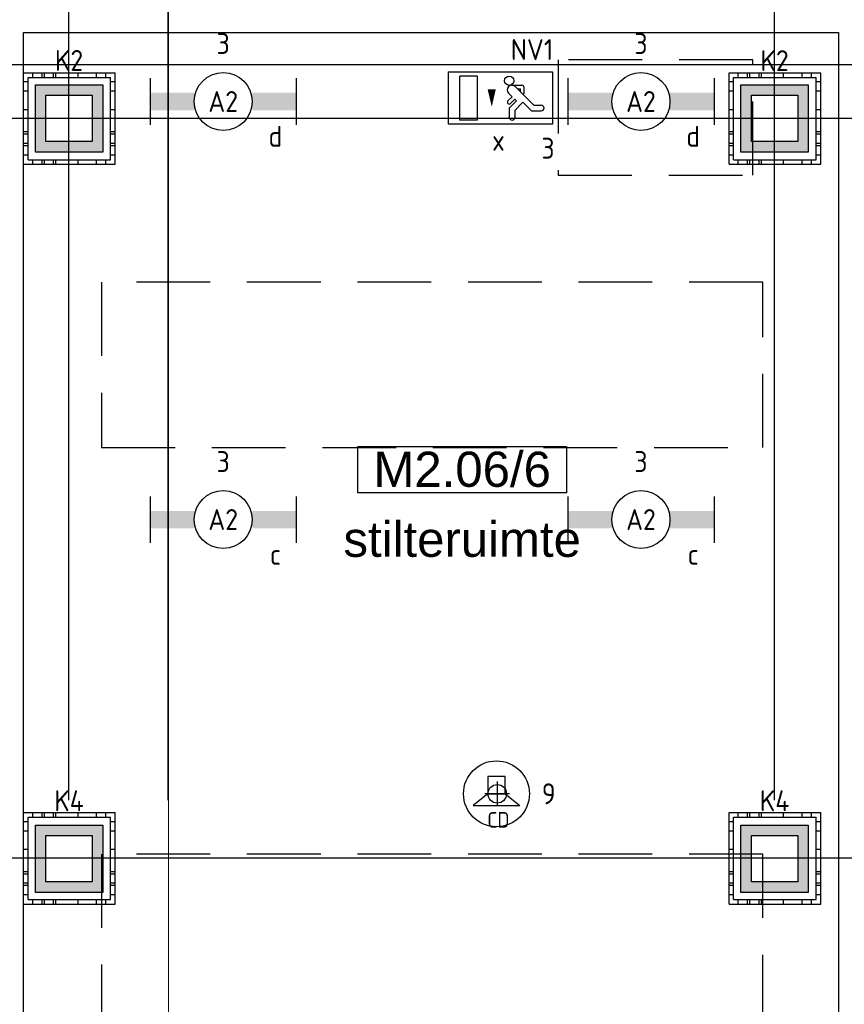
# Model space of a CAD drawing. Header units: millimetres. Extents: x -38032 to 104346, y -31182 to 78566.
# Tile 147 of 213: x 68718 to 72271, y 18274 to 22518. Entities that reach past the tile are written whole.
import ezdxf
from ezdxf.enums import TextEntityAlignment as Align

# ---------------------------------------------------------------- set-up
doc = ezdxf.new("R2010")
doc.units = ezdxf.units.MM
doc.header["$LTSCALE"] = 100
doc.set_wipeout_variables(frame=1)
doc.header["$PDMODE"] = 1
doc.linetypes.add('HIDDEN2', pattern=[4.7625, 3.175, -1.5875])
doc.linetypes.add('STYLE_11', pattern=[5, 3.888855, -0.416718, 0.277786, -0.416641])
for name, color, linetype in [('AB$1A---_ATTRIB035', 8, 'Continuous'), ('AL$1A---_ALGEMEEN', 8, 'Continuous'), ('AL------_MAATV', 200, 'Continuous'), ('AL------_MAATVOERING', 2, 'Continuous'), ('AL------_SPARING', 2, 'Continuous'), ('BOUWKUNDIG', 8, 'Continuous'), ('EB6421--_ATTRIB', 2, 'Continuous'), ('EL6222--', 3, 'Continuous'), ('EL6311--', 3, 'Continuous'), ('el6311--nv', 7, 'Continuous'), ('EL6350--', 3, 'Continuous'), ('EL6421--', 3, 'Continuous'), ('LICHT_TEXT018', 1, 'Continuous'), ('versterkte strook', 7, 'Continuous'), ('Vloerdoos', 3, 'Continuous'), ('Vloerdoos (OUD)', 3, 'Continuous')]:
    doc.layers.add(name, color=color, linetype=linetype)
doc.layers.add('stramien', color=1, linetype='Continuous', lineweight=9)
doc.layers.get('Vloerdoos').off()
doc.styles.add('Arial', font='ARIAL.TTF')
doc.styles.add('BURO-018', font='iso.shx', dxfattribs={"height": 90})
doc.styles.get("Standard").update_dxf_attribs({"font": 'iso.shx'})
doc.dimstyles.new('STABICAD', dxfattribs={"dimscale": 100, "dimtxt": 1.8, "dimasz": 2, "dimexe": 0, "dimexo": 2.5, "dimgap": 1.5, "dimtad": 0, "dimdec": 0, "dimrnd": 10, "dimzin": 0, "dimdsep": 46, "dimtxsty": 'Standard', "dimblk1": 'OBLIQUE', "dimblk2": 'OBLIQUE', "dimsah": 1, "dimcen": -3, "dimadec": 0, "dimazin": 0, "dimtfac": 1, "dimtdec": 0, "dimtofl": 0, "dimtmove": 2, "dimatfit": 3, "dimfxl": 0, "dimtvp": 1.055556, "dimtolj": 1, "dimtzin": 0, "dimarcsym": 0})

# ---------------------------------------------------------------- blocks, each defined once
blk = doc.blocks.new('1115C2J')
at = {"color": 0, "linetype": 'Continuous'}
for p, q in [((-4.5, 5.5), (4.5, 5.5)), ((-4.5, 1), (-4.5, 5.5)), ((2, 5.15), (3.5, 5.15)), ((2, 1.35), (2, 5.15)), ((3.5, 5.15), (3.5, 1.35)), ((4.5, 1), (4.5, 5.5)), ((-2.681, 4.35), (-3.52, 4.35)), ((-1.94, 3.609), (-2.681, 4.35)), ((-1.24, 4.309), (-1.94, 3.609)), ((-1.24, 4.309), (-1.24, 4.91)), ((-0.76, 4.11), (-0.76, 4.91)), ((-2.88, 3.87), (-3.52, 3.87)), ((-1.271, 2.261), (-2.88, 3.87)), ((-1.374, 3.496), (-0.76, 4.11)), ((-1.233, 3.354), (-1.374, 3.496)), ((-0.872, 3.715), (-1.233, 3.354)), ((-0.646, 3.489), (-1.007, 3.128)), ((-1.94, 2.93), (-2.04, 2.83)), ((-2.04, 2.83), (-2.04, 2.344)), ((-1.714, 2.704), (-1.72, 2.697)), ((-1.72, 2.697), (-1.72, 2.464)), ((-0.705, 2.827), (-1.007, 3.128)), ((-0.988, 2.144), (-1.84, 2.144)), ((-1.474, 2.464), (-1.72, 2.464)), ((4.5, 1), (-4.5, 1)), ((2, 1.35), (3.5, 1.35))]:
    blk.add_line(p, q, dxfattribs=at)
blk.add_lwpolyline([(0.75, 4, 0, 0.7, 0), (0.75, 2.5, 0.7, 0.7, 0)], format="xyseb", dxfattribs=at)
blk.add_circle((-0.76, 1.75), 0.4, dxfattribs=at)
for centre, radius, start, end in [((-1, 4.91), 0.24, 0, 180), ((-3.52, 4.11), 0.24, 90, 270), ((-0.759, 3.602), 0.16, 315, 135), ((-0.988, 2.544), 0.4, 225, 45), ((-1.84, 2.344), 0.2, 180, 270)]:
    blk.add_arc(centre, radius, start, end, dxfattribs=at)
at = {"color": 0, "linetype": 'Continuous', "style": 'BURO-018'}
for tag, p in [('E_GKAST', (0, 15.167)), ('E_GROEP', (0, 12.167)), ('E_SGROEP', (4.5, 12.167)), ('E_ARMCODE', (0, 8))]:
    blk.add_attdef(tag, text='', height=1.8, dxfattribs=at).set_placement(p, align=Align.MIDDLE)
at = {"layer": 'EL6350--', "color": 1, "style": 'BURO-018'}
blk.add_text('x', height=1.8, dxfattribs=at).set_placement((-0.382, 6.527))
blk = doc.blocks.new('_Oblique')
at = {"color": 0, "linetype": 'ByBlock', "lineweight": -2}
blk.add_line((-0.5, -0.5), (0.5, 0.5), dxfattribs=at)
blk = doc.blocks.new('*D136')
at = {"layer": 'AL------_MAATVOERING', "color": 0, "lineweight": -2}
for p, q in [((72440, 23075), (63785.6, 23075)), ((63785.6, 22092.3), (63785.6, 23075)), ((72440, 22092.3), (63785.6, 22092.3))]:
    blk.add_line(p, q, dxfattribs=at)
at = {"layer": 'Defpoints', "color": 0}
for p in [(63785.6, 23075), (72690, 23075), (72690, 22092.3)]:
    blk.add_point(p, dxfattribs=at)
at = {"layer": 'AL------_MAATVOERING', "color": 0, "lineweight": -2, "xscale": 200, "yscale": 200, "zscale": 200}
for p, rotation in [((63785.6, 23075), 90), ((63785.6, 22092.3), 270)]:
    blk.add_blockref('_Oblique', p, dxfattribs=dict(at, rotation=rotation))
at = {"layer": 'AL------_MAATVOERING', "color": 0, "insert": (63595.6, 22583.7), "char_height": 180, "attachment_point": 5, "rotation": 90}
blk.add_mtext('\\A1;980', dxfattribs=at)
blk = doc.blocks.new('*D137')
at = {"layer": 'AL------_MAATVOERING', "color": 0, "lineweight": -2}
for p, q in [((72440, 23075), (63161.6, 23075)), ((63161.6, 18903.4), (63161.6, 23075)), ((72440, 18903.4), (63161.6, 18903.4))]:
    blk.add_line(p, q, dxfattribs=at)
at = {"layer": 'Defpoints', "color": 0}
for p in [(63161.6, 23075), (72690, 23075), (72690, 18903.4)]:
    blk.add_point(p, dxfattribs=at)
at = {"layer": 'AL------_MAATVOERING', "color": 0, "lineweight": -2, "xscale": 200, "yscale": 200, "zscale": 200}
for p, rotation in [((63161.6, 23075), 90), ((63161.6, 18903.4), 270)]:
    blk.add_blockref('_Oblique', p, dxfattribs=dict(at, rotation=rotation))
at = {"layer": 'AL------_MAATVOERING', "color": 0, "insert": (62971.6, 20989.2), "char_height": 180, "attachment_point": 5, "rotation": 90}
blk.add_mtext('\\A1;4170', dxfattribs=at)
blk = doc.blocks.new('*D138')
at = {"layer": 'AL------_MAATVOERING', "color": 0, "lineweight": -2}
for p, q in [((69357.6, 19153.4), (69357.6, 23752.7)), ((71970, 23752.7), (69357.6, 23752.7)), ((71970, 19153.4), (71970, 23752.7))]:
    blk.add_line(p, q, dxfattribs=at)
at = {"layer": 'Defpoints', "color": 0}
for p in [(69357.6, 23752.7), (69357.6, 18903.4), (71970, 18903.4)]:
    blk.add_point(p, dxfattribs=at)
at = {"layer": 'AL------_MAATVOERING', "color": 0, "lineweight": -2, "xscale": 200, "yscale": 200, "zscale": 200, "rotation": 180}
blk.add_blockref('_Oblique', (69357.6, 23752.7), dxfattribs=at)
at = {"layer": 'AL------_MAATVOERING', "color": 0, "lineweight": -2, "xscale": 200, "yscale": 200, "zscale": 200}
blk.add_blockref('_Oblique', (71970, 23752.7), dxfattribs=at)
at = {"layer": 'AL------_MAATVOERING', "color": 0, "insert": (70663.8, 23942.7), "char_height": 180, "attachment_point": 5}
blk.add_mtext('\\A1;2610', dxfattribs=at)
blk = doc.blocks.new('*D139')
at = {"layer": 'AL------_MAATVOERING', "color": 0, "lineweight": -2}
for p, q in [((69357.6, 19153.4), (69357.6, 24199.6)), ((72690, 24199.6), (69357.6, 24199.6)), ((72690, 19153.4), (72690, 24199.6))]:
    blk.add_line(p, q, dxfattribs=at)
at = {"layer": 'Defpoints', "color": 0}
for p in [(69357.6, 24199.6), (69357.6, 18903.4), (72690, 18903.4)]:
    blk.add_point(p, dxfattribs=at)
at = {"layer": 'AL------_MAATVOERING', "color": 0, "lineweight": -2, "xscale": 200, "yscale": 200, "zscale": 200, "rotation": 180}
blk.add_blockref('_Oblique', (69357.6, 24199.6), dxfattribs=at)
at = {"layer": 'AL------_MAATVOERING', "color": 0, "lineweight": -2, "xscale": 200, "yscale": 200, "zscale": 200}
blk.add_blockref('_Oblique', (72690, 24199.6), dxfattribs=at)
at = {"layer": 'AL------_MAATVOERING', "color": 0, "insert": (71023.8, 24389.6), "char_height": 180, "attachment_point": 5}
blk.add_mtext('\\A1;3330', dxfattribs=at)
blk = doc.blocks.new('*D140')
at = {"layer": 'AL------_MAATVOERING', "color": 0, "lineweight": -2}
for p, q in [((68930, 23752.7), (68730, 23752.7)), ((68930, 19153.4), (68930, 23752.7)), ((69357.6, 19153.4), (69357.6, 23752.7)), ((69357.6, 23752.7), (69557.6, 23752.7))]:
    blk.add_line(p, q, dxfattribs=at)
at = {"layer": 'Defpoints', "color": 0}
for p in [(69357.6, 23752.7), (68930, 18903.4), (69357.6, 18903.4)]:
    blk.add_point(p, dxfattribs=at)
at = {"layer": 'AL------_MAATVOERING', "color": 0, "lineweight": -2, "xscale": 200, "yscale": 200, "zscale": 200}
blk.add_blockref('_Oblique', (68930, 23752.7), dxfattribs=at)
at = {"layer": 'AL------_MAATVOERING', "color": 0, "lineweight": -2, "xscale": 200, "yscale": 200, "zscale": 200, "rotation": 180}
blk.add_blockref('_Oblique', (69357.6, 23752.7), dxfattribs=at)
at = {"layer": 'AL------_MAATVOERING', "color": 0, "insert": (69028.6, 23944.5), "char_height": 180, "attachment_point": 5}
blk.add_mtext('\\A1;430', dxfattribs=at)
blk = doc.blocks.new('*D141')
at = {"layer": 'AL------_MAATVOERING', "color": 0, "lineweight": -2}
for p, q in [((68270, 19153.4), (68270, 24199.6)), ((68270, 24199.6), (69357.6, 24199.6)), ((69357.6, 19153.4), (69357.6, 24199.6))]:
    blk.add_line(p, q, dxfattribs=at)
at = {"layer": 'Defpoints', "color": 0}
for p in [(69357.6, 24199.6), (68270, 18903.4), (69357.6, 18903.4)]:
    blk.add_point(p, dxfattribs=at)
at = {"layer": 'AL------_MAATVOERING', "color": 0, "lineweight": -2, "xscale": 200, "yscale": 200, "zscale": 200, "rotation": 180}
blk.add_blockref('_Oblique', (68270, 24199.6), dxfattribs=at)
at = {"layer": 'AL------_MAATVOERING', "color": 0, "lineweight": -2, "xscale": 200, "yscale": 200, "zscale": 200}
blk.add_blockref('_Oblique', (69357.6, 24199.6), dxfattribs=at)
at = {"layer": 'AL------_MAATVOERING', "color": 0, "insert": (68813.8, 24389.6), "char_height": 180, "attachment_point": 5}
blk.add_mtext('\\A1;1090', dxfattribs=at)
blk = doc.blocks.new('VLOERDOOS')
at = {"layer": 'Vloerdoos (OUD)'}
for p, q in [((0, 395), (395, 395)), ((0, 395), (0, 0)), ((40, 375), (40, 395)), ((80, 375), (80, 395)), ((90, 375), (90, 395)), ((130, 375), (130, 395)), ((140, 375), (140, 395)), ((235, 375), (235, 395)), ((315, 375), (315, 395)), ((355, 375), (355, 395)), ((395, 395), (395, 0)), ((0, 355), (20, 355)), ((20, 375), (20, 20)), ((20, 375), (375, 375)), ((375, 375), (375, 20)), ((375, 355), (395, 355)), ((0, 315), (20, 315)), ((0, 305), (20, 305)), ((375, 315), (395, 315)), ((375, 305), (395, 305)), ((0, 265), (20, 265)), ((0, 255), (20, 255)), ((375, 265), (395, 265)), ((375, 255), (395, 255)), ((0, 160), (20, 160)), ((375, 160), (395, 160)), ((0, 80), (20, 80)), ((375, 80), (395, 80)), ((0, 40), (20, 40)), ((0, 0), (395, 0)), ((20, 20), (375, 20)), ((40, 0), (40, 20)), ((80, 0), (80, 20)), ((90, 0), (90, 20)), ((130, 0), (130, 20)), ((140, 0), (140, 20)), ((235, 0), (235, 20)), ((315, 0), (315, 20)), ((355, 0), (355, 20)), ((375, 40), (395, 40))]:
    blk.add_line(p, q, dxfattribs=at)
blk = doc.blocks.new('1115B6630')
at = {"color": 0}
for p, q in [((-6.3, 2), (-6.3, -2)), ((6.3, 2), (6.3, -2))]:
    blk.add_line(p, q, dxfattribs=at)
at = {"color": 0, "linetype": 'Continuous'}
blk.add_circle((0, 0), 2.5, dxfattribs=at)
at = {"color": 0}
for points in [[(-2.5, 0.75), (-6.3, 0.75), (-2.5, -0.75), (-6.3, -0.75)], [(2.5, 0.75), (6.3, 0.75), (2.5, -0.75), (6.3, -0.75)]]:
    blk.add_solid(points, dxfattribs=at)
at = {"color": 0, "linetype": 'Continuous', "style": 'BURO-018'}
for tag, p in [('E_GKAST', (0, 8)), ('E_GROEP', (0, 5)), ('E_SGROEP', (4.5, 5)), ('E_ARMCODE', (0, 0)), ('E_SLET', (4.5, -3))]:
    blk.add_attdef(tag, text='', height=1.8, dxfattribs=at).set_placement(p, align=Align.MIDDLE)
blk = doc.blocks.new('E00414')
at = {"color": 0, "linetype": 'Continuous'}
for p, q in [((-2.9, -2.9), (-2.9, 2.9)), ((-2.9, 2.9), (2.9, 2.9)), ((2.9, 2.9), (2.9, -2.9)), ((-2, 2), (2, 2)), ((-2, -2), (-2, 2)), ((2, 2), (2, -2)), ((2, -2), (-2, -2)), ((2.9, -2.9), (-2.9, -2.9))]:
    blk.add_line(p, q, dxfattribs=at)
at = {"color": 0}
for points in [[(-2.9, 2.9), (2.9, 2.9), (-2, 2), (2, 2)], [(-2, -2), (-2.9, -2.9), (-2, 2), (-2.9, 2.9)], [(2, 2), (2.9, 2.9), (2, -2), (2.9, -2.9)], [(2, -2), (2.9, -2.9), (-2, -2), (-2.9, -2.9)]]:
    blk.add_solid(points, dxfattribs=at)
at = {"color": 0, "linetype": 'Continuous', "style": 'BURO-018'}
for tag, p in [('E_GKAST', (0, 8)), ('E_GROEP', (0, 5)), ('E_SGROEP', (4.5, 5))]:
    blk.add_attdef(tag, text='', height=1.8, dxfattribs=at).set_placement(p, align=Align.MIDDLE)
at = {"color": 0, "linetype": 'Continuous', "style": 'BURO-018', "flags": 1}
for tag, p in [('E_VERMCODE', (13, 5)), ('E_MATCODE', (0, 0))]:
    blk.add_attdef(tag, text='', height=1.8, dxfattribs=at).set_placement(p, align=Align.MIDDLE)
blk = doc.blocks.new('E00497')
at = {"color": 0}
for p, q in [((0, 0.75), (1, 2)), ((1, -2), (1, 2)), ((0, 0.75), (-1.5, 0.75)), ((0, -0.75), (0, 0.75)), ((-1.5, -0.75), (0, -0.75)), ((0, -0.75), (1, -2))]:
    blk.add_line(p, q, dxfattribs=at)
blk.add_line((-1.5, 0.75), (-1.5, -0.75))
blk.add_circle((0, 0), 2.841, dxfattribs=at)
at = {"color": 0, "linetype": 'Continuous', "style": 'BURO-018'}
blk.add_attdef('E_TEXT1', text='', height=1.8, dxfattribs=at).set_placement((0, 4.5), align=Align.MIDDLE)
at = {"color": 0, "linetype": 'Continuous', "style": 'BURO-018', "flags": 1}
blk.add_attdef('E_MATCODE', text='', height=1.8, dxfattribs=at).set_placement((0, 0), align=Align.MIDDLE)
blk = doc.blocks.new('Centraaldoos')
at = {"color": 1, "linetype": 'Continuous'}
for p, q in [((0, -2), (0, 2)), ((-2, 0), (2, 0))]:
    blk.add_line(p, q, dxfattribs=at)
at = {"color": 0, "linetype": 'Continuous'}
blk.add_circle((0, 0), 1.5, dxfattribs=at)
at = {"color": 0, "linetype": 'Continuous', "style": 'BURO-018'}
blk.add_attdef('AL_POSNR', text='', height=1.8, dxfattribs=at).set_placement((0, 3), align=Align.CENTER)
at = {"color": 0, "linetype": 'Continuous', "style": 'BURO-018', "flags": 1}
blk.add_attdef('AL_OMS', (0, 0), '', height=1.8, dxfattribs=at)
at = {"layer": 'AL------_MAATV', "style": 'BURO-018'}
blk.add_text('CD', height=2.531, rotation=180, dxfattribs=at).set_placement((1.61, 5.48))
blk = doc.blocks.new('tekst 12 pts')
at = {"layer": 'AL$1A---_ALGEMEEN', "color": 0, "style": 'Arial'}
blk.add_attdef('naam_ruimte', text='', height=151.5, dxfattribs=at).set_placement((0, -41.1), align=Align.TOP_CENTER)
at = {"layer": 'AL$1A---_ALGEMEEN', "color": 0, "flags": 1}
for tag, p in [('oppervlakte', (-264.6, -1003)), ('stramiennummer', (-264.6, -1275.7))]:
    blk.add_attdef(tag, p, '', height=151.5, dxfattribs=at)
blk = doc.blocks.new('ruimtenummer')
at = {"layer": 'AL$1A---_ALGEMEEN', "color": 0, "flags": 1}
for tag, p in [('peil', (-450, -397.1)), ('onderdeel', (-450, -669.8))]:
    blk.add_attdef(tag, p, '', height=151.5, dxfattribs=at)
at = {"color": 0}
blk.add_wipeout([(-450, 100), (450, 100), (450, -100), (-450, -100)], dxfattribs=at).dxf.layer = 'AL$1A---_ALGEMEEN'
at = {"layer": 'AL$1A---_ALGEMEEN', "color": 0}
blk.add_lwpolyline([(-450, 100), (450, 100), (450, -100), (-450, -100)], close=True, dxfattribs=at)
at = {"layer": 'AL$1A---_ALGEMEEN', "color": 0, "style": 'Arial'}
blk.add_attdef('ruimtenummer', text='', height=151.5, dxfattribs=at).set_placement((0, 78), align=Align.TOP_CENTER)
blk = doc.blocks.new('200254 W 212 3 04-12-2007')
at = {"layer": 'stramien', "linetype": 'STYLE_11', "ltscale": 50}
blk.add_line((33161, -41013.6), (33161, 36216.4), dxfattribs=at)
at = {"layer": 'AL$1A---_ALGEMEEN'}
ref = blk.add_blockref('ruimtenummer', (34426.6, -4408.6), dxfattribs=at)
ref.add_attrib('ruimtenummer', 'M2.06/6', dxfattribs={"layer": 'AB$1A---_ATTRIB035', "height": 151.52, "style": 'Arial'}).set_placement((34426.6, -4330.6), align=Align.TOP_CENTER)
ref = blk.add_blockref('tekst 12 pts', (34426.6, -4591.2), dxfattribs=at)
ref.add_attrib('naam_ruimte', 'stilteruimte', dxfattribs={"layer": 'AB$1A---_ATTRIB035', "height": 151.525, "style": 'Arial'}).set_placement((34426.6, -4632.3), align=Align.TOP_CENTER)
blk.add_lwpolyline([(32537, -2523.6), (36048, -2523.6), (36048, -10313.6), (32537, -10313.6)], close=True, dxfattribs=at)

msp = doc.modelspace()

# ---------------------------------------------------------------- block references
at = {"layer": 'BOUWKUNDIG'}
msp.add_blockref('200254 W 212 3 04-12-2007', (36198, 24986.5), dxfattribs=at)

# ---------------------------------------------------------------- next in the draw order: linework, layer by layer
at = {"layer": 'LICHT_TEXT018', "linetype": 'HIDDEN2'}
for points in [[(71038.4, 21847.2), (71876.4, 21847.2), (71876.4, 22344.9), (71038.4, 22344.9)], [(69069.9, 20673.4), (71919.9, 20673.4), (71919.9, 21386.4), (69069.9, 21386.4)], [(69069.9, 15788.4), (71919.9, 15788.4), (71919.9, 18921), (69069.9, 18921)]]:
    msp.add_lwpolyline(points, close=True, dxfattribs=at)
at = {"layer": 'versterkte strook'}
msp.add_line((8368.1, 22325), (81845.1, 22325), dxfattribs=at)

# ---------------------------------------------------------------- next in the draw order: block references
at = {"layer": 'AL------_SPARING', "xscale": 26.66666666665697, "yscale": 26.66666666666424, "zscale": 26.66666666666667, "rotation": 180}
msp.add_blockref('Centraaldoos', (70775.6, 19181.3), dxfattribs=at)
at = {"layer": 'EL6222--'}
ref = msp.add_blockref('E00414', (68930.6, 22092.5), dxfattribs=dict(at, xscale=50, yscale=50, zscale=50))
ref.add_attrib('E_GROEP', 'K2', dxfattribs={"layer": '0', "color": 1, "linetype": 'Continuous', "height": 90, "style": 'BURO-018'}).set_placement((68930.6, 22342.5), align=Align.MIDDLE)
ref = msp.add_blockref('E00414', (71970.6, 22092.5), dxfattribs=dict(at, xscale=50, yscale=50, zscale=50))
ref.add_attrib('E_GROEP', 'K2', dxfattribs={"layer": '0', "color": 1, "linetype": 'Continuous', "height": 90, "style": 'BURO-018'}).set_placement((71970.6, 22341.6), align=Align.MIDDLE)
ref = msp.add_blockref('E00414', (68930.6, 18901.3), dxfattribs=dict(at, xscale=50, yscale=50, zscale=50))
ref.add_attrib('E_GROEP', 'K4', dxfattribs={"layer": '0', "color": 1, "linetype": 'Continuous', "height": 90, "style": 'BURO-018'}).set_placement((68930.6, 19151.3), align=Align.MIDDLE)
ref = msp.add_blockref('E00414', (71970.6, 18901.3), dxfattribs=dict(at, xscale=50, yscale=50, zscale=50))
ref.add_attrib('E_GROEP', 'K4', dxfattribs={"layer": '0', "color": 1, "linetype": 'Continuous', "height": 90, "style": 'BURO-018'}).set_placement((71970.6, 19151.3), align=Align.MIDDLE)
at = {"layer": 'EL6311--'}
ref = msp.add_blockref('1115B6630', (69594.9, 22165.2), dxfattribs=dict(at, xscale=50, yscale=50, zscale=50))
ref.add_attrib('E_ARMCODE', 'A2', dxfattribs={"layer": '0', "color": 1, "linetype": 'Continuous', "height": 90, "style": 'BURO-018'}).set_placement((69594.9, 22165.2), align=Align.MIDDLE)
ref.add_attrib('E_SLET', 'd', dxfattribs={"layer": '0', "color": 1, "linetype": 'Continuous', "height": 90, "style": 'BURO-018'}).set_placement((69819.9, 22015.2), align=Align.MIDDLE)
ref.add_attrib('E_GROEP', '3', dxfattribs={"layer": '0', "color": 1, "linetype": 'Continuous', "height": 90, "style": 'BURO-018'}).set_placement((69594.9, 22415.2), align=Align.MIDDLE)
ref = msp.add_blockref('1115B6630', (71394.9, 22165.2), dxfattribs=dict(at, xscale=50, yscale=50, zscale=50))
ref.add_attrib('E_ARMCODE', 'A2', dxfattribs={"layer": '0', "color": 1, "linetype": 'Continuous', "height": 90, "style": 'BURO-018'}).set_placement((71394.9, 22165.2), align=Align.MIDDLE)
ref.add_attrib('E_SLET', 'd', dxfattribs={"layer": '0', "color": 1, "linetype": 'Continuous', "height": 90, "style": 'BURO-018'}).set_placement((71619.9, 22015.2), align=Align.MIDDLE)
ref.add_attrib('E_GROEP', '3', dxfattribs={"layer": '0', "color": 1, "linetype": 'Continuous', "height": 90, "style": 'BURO-018'}).set_placement((71394.9, 22415.2), align=Align.MIDDLE)
ref = msp.add_blockref('1115B6630', (69594.9, 20363.3), dxfattribs=dict(at, xscale=50, yscale=50, zscale=50))
ref.add_attrib('E_ARMCODE', 'A2', dxfattribs={"layer": '0', "color": 1, "linetype": 'Continuous', "height": 90, "style": 'BURO-018'}).set_placement((69594.9, 20363.3), align=Align.MIDDLE)
ref.add_attrib('E_SLET', 'c', dxfattribs={"layer": '0', "color": 1, "linetype": 'Continuous', "height": 90, "style": 'BURO-018'}).set_placement((69819.9, 20213.3), align=Align.MIDDLE)
ref.add_attrib('E_GROEP', '3', dxfattribs={"layer": '0', "color": 1, "linetype": 'Continuous', "height": 90, "style": 'BURO-018'}).set_placement((69594.9, 20613.3), align=Align.MIDDLE)
ref = msp.add_blockref('1115B6630', (71394.9, 20363.3), dxfattribs=dict(at, xscale=50, yscale=50, zscale=50))
ref.add_attrib('E_ARMCODE', 'A2', dxfattribs={"layer": '0', "color": 1, "linetype": 'Continuous', "height": 90, "style": 'BURO-018'}).set_placement((71394.9, 20363.3), align=Align.MIDDLE)
ref.add_attrib('E_SLET', 'c', dxfattribs={"layer": '0', "color": 1, "linetype": 'Continuous', "height": 90, "style": 'BURO-018'}).set_placement((71619.9, 20213.3), align=Align.MIDDLE)
ref.add_attrib('E_GROEP', '3', dxfattribs={"layer": '0', "color": 1, "linetype": 'Continuous', "height": 90, "style": 'BURO-018'}).set_placement((71394.9, 20613.3), align=Align.MIDDLE)
at = {"layer": 'el6311--nv'}
ref = msp.add_blockref('1115C2J', (70789.4, 22342.5), dxfattribs=dict(at, xscale=50, yscale=50, zscale=50, rotation=180))
ref.add_attrib('E_ARMCODE', 'NV1', dxfattribs={"layer": '0', "color": 1, "linetype": 'Continuous', "height": 90, "style": 'BURO-018'}).set_placement((70925.5, 22389.4), align=Align.MIDDLE)
ref.add_attrib('E_GROEP', '3', dxfattribs={"layer": '0', "color": 1, "linetype": 'Continuous', "height": 90, "style": 'BURO-018'}).set_placement((70994.4, 21964), align=Align.MIDDLE)
at = {"layer": 'EL6421--'}
ref = msp.add_blockref('E00497', (70772.3, 19181.3), dxfattribs=dict(at, xscale=50, yscale=50, zscale=50, rotation=270))
ref.add_attrib('E_TEXT1', '9', dxfattribs={"layer": 'EB6421--_ATTRIB', "color": 1, "linetype": 'Continuous', "height": 90, "style": 'BURO-018'}).set_placement((70997.3, 19181.3), align=Align.MIDDLE)
at = {"layer": 'Vloerdoos', "rotation": 90}
for p in [(69129.3, 21894.5), (72169.3, 21894.5), (69129.3, 18705.5), (72169.3, 18705.5)]:
    msp.add_blockref('VLOERDOOS', p, dxfattribs=at)

# ---------------------------------------------------------------- next in the draw order: dimensions: what is measured, and where the dimension line sits
at = {"layer": 'AL------_MAATVOERING'}
for base, p1, picture, middle in [((69357.6, 24199.6), (68270, 18903.4), '*D141', (68813.8, 24389.6)), ((69357.6, 24199.6), (72690, 18903.4), '*D139', (71023.8, 24389.6)), ((69357.6, 23752.7), (71970, 18903.4), '*D138', (70663.8, 23942.7))]:
    dim = msp.add_linear_dim(base=base, p1=p1, p2=(69357.6, 18903.4), dimstyle='STABICAD', dxfattribs=at)
    dim.commit()
    dim.dimension.update_dxf_attribs({"geometry": picture, "text_midpoint": middle})
dim = msp.add_linear_dim(base=(69357.6, 23752.7), p1=(68930, 18903.4), p2=(69357.6, 18903.4), dimstyle='STABICAD', dxfattribs=at)
dim.commit()
dim.dimension.update_dxf_attribs({"geometry": '*D140', "text_midpoint": (69028.6, 23944.5), "dimtype": 160})
for base, p1, picture, middle in [((63161.6, 23075), (72690, 18903.4), '*D137', (62971.6, 20989.2)), ((63785.6, 23075), (72690, 22092.3), '*D136', (63595.6, 22583.7))]:
    dim = msp.add_linear_dim(base=base, p1=p1, p2=(72690, 23075), angle=90, dimstyle='STABICAD', dxfattribs=at)
    dim.commit()
    dim.dimension.update_dxf_attribs({"geometry": picture, "text_midpoint": middle})

doc.saveas('drawing.dxf')
